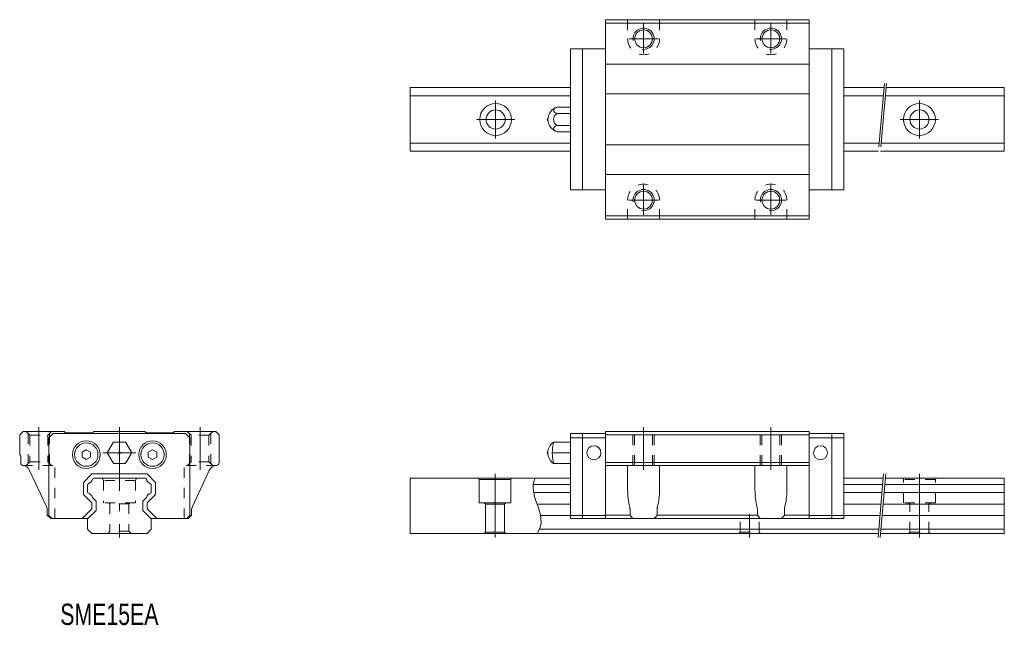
# Model space of a CAD drawing. Header units: inches. Extents: x -24 to 209, y -22 to 121.
import ezdxf

# ---------------------------------------------------------------- set-up
doc = ezdxf.new("R2010")
doc.units = ezdxf.units.IN
for name, pattern in [('CENTER', [22.8, 15, -3, 1.8, -3]), ('DASHED', [4.8, 2.4, -2.4]), ('PHANTOM', [27.6, 15, -3, 1.8, -3, 1.8, -3])]:
    doc.linetypes.add(name, pattern=pattern)
for name, color, linetype, lineweight in [('SHS15C [57]', 89, 'Continuous', 0), ('SHS15V [55]', 89, 'Continuous', 0), ('SME15EA [2]', 89, 'Continuous', 0), ('Unnamed [1]', 89, 'Continuous', 0), ('未命名 [3]', 89, 'Continuous', 0)]:
    doc.layers.add(name, color=color, linetype=linetype, lineweight=lineweight)
doc.styles.add('CK_TEXT_STYLE_0033', font='Smooth', dxfattribs={"width": 0.75, "height": 5})

msp = doc.modelspace()

# ---------------------------------------------------------------- linework, layer by layer
at = {"layer": 'SHS15C [57]', "color": 4, "linetype": 'Continuous', "lineweight": 0}
for p, q in [((-16.6, 22.5), (-15.6, 23.5)), ((15.6, 23.5), (-15.6, 23.5)), ((16.6, 22.5), (15.6, 23.5)), ((-16.6, 22.5), (-16.6, 4.2)), ((16.6, 22.5), (16.6, 4.2)), ((-15.9, 3.5), (-16.6, 4.2)), ((15.9, 3.5), (16.6, 4.2))]:
    msp.add_line(p, q, dxfattribs=at)
at = {"layer": 'SHS15V [55]', "color": 47, "linetype": 'Continuous', "lineweight": 0}
msp.add_line((16.9, 17.9), (16.95, 17.95), dxfattribs=at)
for end in [143.1301, 143.1301, 143.1289]:
    msp.add_arc((-16.6, 22.69), 0.5, 135, end, dxfattribs=at)
at = {"layer": 'SME15EA [2]', "color": 4, "linetype": 'Continuous', "lineweight": 0}
for p, q in [((162.5, 121), (114.5, 121)), ((114.5, 74), (114.5, 121)), ((162.5, 74), (162.5, 121)), ((162.5, 120.2), (114.5, 120.2)), ((162.5, 110.5), (114.5, 110.5)), ((162.5, 103.5), (114.5, 103.5)), ((162.5, 91.5), (114.5, 91.5)), ((162.5, 84.5), (114.5, 84.5)), ((162.5, 74.8), (114.5, 74.8)), ((162.5, 74), (114.5, 74)), ((-23.5, 23.2), (-22.7, 24)), ((-22.7, 24), (-13, 24)), ((-12.7, 23.7), (-13, 24)), ((-12.7, 23.7), (-6.3, 23.7)), ((-6.3, 23.7), (-6, 24)), ((6, 24), (-6, 24)), ((6.3, 23.7), (6, 24)), ((12.7, 23.7), (6.3, 23.7)), ((12.7, 23.7), (13, 24)), ((22.7, 24), (13, 24)), ((23.5, 23.2), (22.7, 24)), ((-23.5, 18.5), (-23.5, 23.2)), ((23.5, 16.69), (23.5, 23.2)), ((-23.2, 18.2), (-23.5, 18.5)), ((-23.2, 16.39), (-23.2, 18.2)), ((-17.19, 6.3), (-21.16, 14.82)), ((17.19, 6.3), (21.16, 14.82)), ((-17, 4.3), (-17, 5.46)), ((17, 4.3), (17, 5.46)), ((-17, 4.3), (-16.2, 3.5)), ((16.2, 3.5), (7.4, 3.5)), ((17, 4.3), (16.2, 3.5))]:
    msp.add_line(p, q, dxfattribs=at)
at = {"layer": 'SME15EA [2]', "color": 252, "linetype": 'DASHED', "lineweight": 0}
for p, q in [((119.75, 121), (119.75, 116.5)), ((127.25, 121), (127.25, 116.5)), ((149.75, 121), (149.75, 116.5)), ((157.25, 121), (157.25, 116.5)), ((119.75, 74), (119.75, 78.5)), ((127.25, 74), (127.25, 78.5)), ((149.75, 74), (149.75, 78.5)), ((157.25, 74), (157.25, 78.5)), ((-22, 24), (-21.1, 23.1)), ((-21.5, 23.5), (-21.5, 16.48)), ((-16, 24), (-16.9, 23.1)), ((-16.5, 23.5), (-16.5, 16.48)), ((16.5, 23.5), (16.5, 16.48)), ((22, 24), (21.1, 23.1)), ((21.5, 23.5), (21.5, 16.48)), ((-21.1, 23.1), (-16.9, 23.1)), ((-21.1, 23.1), (-21.1, 16.88)), ((-16.9, 23.1), (-16.9, 16.88)), ((16.9, 23.1), (16.9, 16.88)), ((21.1, 23.1), (16.9, 23.1)), ((21.1, 23.1), (21.1, 16.88)), ((-21.98, 16), (-21.1, 16.88)), ((-21.1, 16.88), (-16.9, 16.88)), ((-16.02, 16), (-16.9, 16.88)), ((16.02, 16), (16.9, 16.88)), ((21.1, 16.88), (16.9, 16.88)), ((21.98, 16), (21.1, 16.88)), ((-22.87, 16), (-15.25, 16)), ((-15.25, 3.5), (-15.25, 16)), ((15.25, 3.5), (15.25, 16)), ((22.89, 16), (15.25, 16))]:
    msp.add_line(p, q, dxfattribs=at)
at = {"layer": 'SME15EA [2]', "color": 252, "linetype": 'CENTER', "lineweight": 0}
for p, q in [((123.5, 113), (123.5, 120)), ((153.5, 113), (153.5, 120)), ((127, 116.5), (120, 116.5)), ((157, 116.5), (150, 116.5)), ((123.5, 75), (123.5, 82)), ((153.5, 75), (153.5, 82)), ((127, 78.5), (120, 78.5)), ((157, 78.5), (150, 78.5)), ((-19, 25), (-19, 15)), ((19, 25), (19, 15))]:
    msp.add_line(p, q, dxfattribs=at)
at = {"layer": 'SME15EA [2]', "color": 4, "linetype": 'Continuous', "lineweight": 0}
for centre in [(123.5, 116.5), (153.5, 116.5), (123.5, 78.5), (153.5, 78.5)]:
    msp.add_circle(centre, 2.1, dxfattribs=at)
at = {"layer": 'SME15EA [2]', "color": 252, "linetype": 'Continuous', "lineweight": 0}
for centre in [(123.5, 116.5), (153.5, 116.5), (123.5, 78.5), (153.5, 78.5)]:
    msp.add_arc(centre, 2.5, 260, 190, dxfattribs=at)
at = {"layer": 'SME15EA [2]', "color": 252, "linetype": 'DASHED', "lineweight": 0}
for centre, start, end in [((123.5, 116.5), 180, 0), ((153.5, 116.5), 180, 0), ((123.5, 78.5), 0, 180), ((153.5, 78.5), 0, 180)]:
    msp.add_arc(centre, 3.75, start, end, dxfattribs=at)
at = {"layer": 'SME15EA [2]', "color": 4, "linetype": 'Continuous', "lineweight": 0}
for centre, radius, start, end in [((-22.8, 16.39), 0.4, 180, 265.6067), ((22.8, 16.69), 0.7, 273.9044, 0), ((-22.98, 14), 2, 25, 85.6067), ((22.98, 14), 2, 93.9044, 155), ((-19, 5.46), 2, 0, 25), ((19, 5.46), 2, 155, 180)]:
    msp.add_arc(centre, radius, start, end, dxfattribs=at)
at = {"layer": 'Unnamed [1]', "color": 4, "linetype": 'Continuous', "lineweight": 0}
for p, q in [((106.3, 80.9), (106.3, 114.1)), ((114.5, 114.1), (106.3, 114.1)), ((109.1, 80.9), (109.1, 114.1)), ((162.5, 114.1), (170.7, 114.1)), ((167.9, 80.9), (167.9, 114.1)), ((170.7, 80.9), (170.7, 114.1)), ((68.5, 105), (68.5, 90)), ((106.3, 105), (68.5, 105)), ((180.15, 105), (170.7, 105)), ((208.5, 105), (180.66, 105)), ((208.5, 105), (208.5, 90)), ((106.3, 103.1), (68.5, 103.1)), ((179.99, 103.1), (170.7, 103.1)), ((208.5, 103.1), (180.49, 103.1)), ((103.13, 100.39), (106.3, 100.39)), ((106.3, 100.39), (106.3, 94.61)), ((106.3, 98.94, 2.5), (103.13, 98.94, 2.5)), ((106.3, 96.06, 2.5), (103.13, 96.06, 2.5)), ((103.13, 94.61), (106.3, 94.61)), ((106.3, 91.9), (68.5, 91.9)), ((179.01, 91.9), (170.7, 91.9)), ((208.5, 91.9), (179.51, 91.9)), ((106.3, 90), (68.5, 90)), ((178.84, 90), (170.7, 90)), ((208.5, 90), (179.35, 90)), ((114.5, 80.9), (106.3, 80.9)), ((162.5, 80.9), (170.7, 80.9)), ((106.3, 23.5), (106.3, 3.5)), ((106.3, 23.5), (114.5, 23.5)), ((109.1, 23.5), (109.1, 3.5)), ((162.5, 24), (114.5, 24)), ((114.5, 24), (114.5, 3.5)), ((114.5, 23.2), (162.5, 23.2)), ((162.5, 24), (162.5, 3.5)), ((170.7, 23.5), (162.5, 23.5)), ((167.9, 23.5), (167.9, 3.5)), ((170.7, 23.5), (170.7, 3.5)), ((-2.83, 19.1), (-1.5, 21.4)), ((1.33, 21.5), (-1.33, 21.5)), ((2.83, 19.1), (1.5, 21.4)), ((106.3, 21.5), (102.29, 21.5)), ((106.3, 22.5), (114.5, 22.5)), ((106.3, 21.5), (106.3, 16.5)), ((170.7, 22.5), (162.5, 22.5)), ((-8.8, 19.13), (-7.8, 19.7)), ((-8.8, 17.97), (-8.8, 19.13)), ((-6.8, 19.13), (-7.8, 19.7)), ((-6.8, 17.97), (-6.8, 19.13)), ((-1.5, 16.6), (-2.83, 18.9)), ((1.5, 16.6), (2.83, 18.9)), ((6.8, 19.13), (7.8, 19.7)), ((6.8, 17.97), (6.8, 19.13)), ((8.8, 19.13), (7.8, 19.7)), ((8.8, 17.97), (8.8, 19.13)), ((106.3, 19), (102, 19)), ((-7.8, 17.4), (-8.8, 17.97)), ((-7.8, 17.4), (-6.8, 17.97)), ((1.33, 16.5), (-1.33, 16.5)), ((7.8, 17.4), (6.8, 17.97)), ((7.8, 17.4), (8.8, 17.97)), ((106.3, 16.5), (102.29, 16.5)), ((114.5, 16.69), (162.5, 16.69)), ((-8.5, 12.01), (-6.51, 14)), ((-8.5, 12.01), (-6.51, 14)), ((-8.5, 12.01), (-6.51, 14)), ((6.51, 14), (-6.51, 14)), ((6.51, 14), (-6.51, 14)), ((6.51, 14), (-6.51, 14)), ((8.5, 12.01), (6.51, 14)), ((8.5, 12.01), (6.51, 14)), ((8.5, 12.01), (6.51, 14)), ((114.5, 16), (162.5, 16)), ((119.75, 10.19), (119.75, 16)), ((127.25, 16), (127.25, 10.19)), ((149.75, 10.19), (149.75, 16)), ((157.25, 16), (157.25, 10.19)), ((-8.5, 12.01), (-8.5, 9.19)), ((-8.5, 12.01), (-8.5, 9.19)), ((-8.5, 12.01), (-8.5, 9.19)), ((6.07, 13), (-6.07, 13)), ((8.5, 12.01), (8.5, 9.19)), ((8.5, 12.01), (8.5, 9.19)), ((8.5, 12.01), (8.5, 9.19)), ((68.5, 13), (68.5, 0)), ((106.3, 13), (68.5, 13)), ((84.75, 12.7), (84.58, 13)), ((92.25, 12.7), (84.75, 12.7)), ((84.75, 7.2), (84.75, 12.7)), ((92.25, 12.7), (92.42, 13)), ((92.25, 7.2), (92.25, 12.7)), ((179.98, 13), (170.7, 13)), ((208.5, 13), (180.48, 13)), ((208.5, 13), (208.5, 0)), ((-7.5, 11.43), (-7.5, 9.77)), ((-7.5, 11.43), (-7.5, 9.77)), ((-7.5, 11.43), (-7.5, 9.77)), ((106.3, 11.5), (97.51, 11.5)), ((106.3, 9.6), (97.59, 9.6)), ((179.85, 11.5), (170.7, 11.5)), ((179.68, 9.6), (170.7, 9.6)), ((208.5, 9.6), (180.19, 9.6)), ((208.5, 11.5), (180.35, 11.5)), ((-8.5, 9.19), (-6.5, 7.19)), ((-8.5, 9.19), (-6.5, 7.19)), ((-8.5, 9.19), (-6.5, 7.19)), ((-6.5, 7.19), (-6.5, 5.81)), ((-6.5, 7.19), (-6.5, 5.81)), ((-6.5, 7.19), (-6.5, 5.81)), ((-5.5, 7.6, 0), (-5.5, 5.4, 0)), ((5.5, 7.6, 0), (5.5, 5.4, 0)), ((8.5, 9.19), (6.5, 7.19)), ((8.5, 9.19), (6.5, 7.19)), ((8.5, 9.19), (6.5, 7.19)), ((6.5, 7.19), (6.5, 5.81)), ((6.5, 7.19), (6.5, 5.81)), ((6.5, 7.19), (6.5, 5.81)), ((92.25, 7.2), (84.75, 7.2)), ((85.95, 7.2), (86.25, 6.9)), ((90.75, 6.9), (91.05, 7.2)), ((-8.81, 3.5), (-6.5, 5.81)), ((-8.81, 3.5), (-6.5, 5.81)), ((-8.81, 3.5), (-6.5, 5.81)), ((-7.5, 3.4), (-5.5, 5.4)), ((7.5, 3.4), (5.5, 5.4)), ((8.81, 3.5), (6.5, 5.81)), ((8.81, 3.5), (6.5, 5.81)), ((8.81, 3.5), (6.5, 5.81)), ((90.75, 6.9), (86.25, 6.9)), ((86.25, 0.3), (86.25, 6.9)), ((90.75, 0.3), (90.75, 6.9)), ((106.3, 6.9), (98.4, 6.9)), ((120.33, 4.3), (120.33, 5.46)), ((126.67, 5.46), (126.67, 4.3)), ((150.33, 4.3), (150.33, 5.46)), ((156.67, 5.46), (156.67, 4.3)), ((179.45, 6.9), (170.7, 6.9)), ((208.5, 6.9), (179.95, 6.9)), ((-16.2, 3.5), (-7.4, 3.5)), ((-7.5, 1), (-7.5, 3.4)), ((7.5, 1), (7.5, 3.4)), ((106.3, 4.2), (99.22, 4.2)), ((114.5, 4.2), (106.3, 4.2)), ((106.3, 3.5), (170.7, 3.5)), ((114.5, 4.3), (120.33, 4.3)), ((126.67, 4.3), (150.33, 4.3)), ((156.67, 4.3), (162.5, 4.3)), ((162.5, 4.2), (170.7, 4.2)), ((179.21, 4.2), (170.7, 4.2)), ((208.5, 4.2), (179.71, 4.2)), ((-7.5, 1), (-6.5, 0)), ((6.5, 0), (-6.5, 0)), ((7.5, 1), (6.5, 0)), ((178.84, 0), (68.5, 0)), ((85.95, 0), (86.25, 0.3)), ((86.25, 0.3), (90.75, 0.3)), ((91.05, 0), (90.75, 0.3)), ((98.97, 1), (178.93, 1)), ((208.5, 0), (179.35, 0)), ((179.43, 1), (208.5, 1))]:
    msp.add_line(p, q, dxfattribs=at)
at = {"layer": 'Unnamed [1]', "color": 252, "linetype": 'PHANTOM', "lineweight": 0}
for p, q in [((180.24, 106), (178.75, 89)), ((180.75, 106), (179.26, 89)), ((180.07, 14), (178.75, -1)), ((180.57, 14), (179.26, -1))]:
    msp.add_line(p, q, dxfattribs=at)
at = {"layer": 'Unnamed [1]', "color": 252, "linetype": 'CENTER', "lineweight": 0}
for p, q in [((88.65, 93), (88.65, 102)), ((188.5, 93), (188.5, 102)), ((84.15, 97.5), (93.15, 97.5)), ((184, 97.5), (193, 97.5)), ((0, 25), (0, -1)), ((123.5, 15), (123.5, 25)), ((153.5, 15), (153.5, 25)), ((-3.86, 19), (3.86, 19)), ((88.5, 14), (88.5, -1)), ((188.5, 14), (188.5, -1)), ((148.5, 4.5), (148.5, -1))]:
    msp.add_line(p, q, dxfattribs=at)
at = {"layer": 'Unnamed [1]', "color": 252, "linetype": 'DASHED', "lineweight": 0}
for p, q in [((16, 24), (16.9, 23.1)), ((121, 16), (121, 24)), ((121.4, 16), (121.4, 24)), ((125.6, 16), (125.6, 24)), ((126, 16), (126, 24)), ((151, 16), (151, 24)), ((151.4, 16), (151.4, 24)), ((155.6, 16), (155.6, 24)), ((156, 16), (156, 24)), ((-4.04, 13), (-3.75, 12.5)), ((3.75, 12.5), (-3.75, 12.5)), ((-3.75, 12.5), (-3.75, 7.2)), ((4.04, 13), (3.75, 12.5)), ((3.75, 12.5), (3.75, 7.2)), ((184.75, 12.7), (184.58, 13)), ((192.25, 12.7), (184.75, 12.7)), ((184.75, 7.2), (184.75, 12.7)), ((192.25, 12.7), (192.42, 13)), ((192.25, 7.2), (192.25, 12.7)), ((3.75, 7.2), (-3.75, 7.2)), ((-2.25, 7), (-2.45, 7.2)), ((2.25, 7), (-2.25, 7)), ((-2.25, 7), (-2.25, 0.5)), ((2.25, 7), (2.45, 7.2)), ((2.25, 7), (2.25, 0.5)), ((192.25, 7.2), (184.75, 7.2)), ((185.95, 7.2), (186.25, 6.9)), ((190.75, 6.9), (191.05, 7.2)), ((190.75, 6.9), (186.25, 6.9)), ((186.25, 0.3), (186.25, 6.9)), ((190.75, 0.3), (190.75, 6.9)), ((146.25, 0.3), (146.25, 3.5)), ((150.75, 0.3), (150.75, 3.5)), ((-2.75, 0), (-2.25, 0.5)), ((2.25, 0.5), (-2.25, 0.5)), ((2.75, 0), (2.25, 0.5)), ((145.95, 0), (146.25, 0.3)), ((146.25, 0.3), (150.75, 0.3)), ((151.05, 0), (150.75, 0.3)), ((185.95, 0), (186.25, 0.3)), ((186.25, 0.3), (190.75, 0.3)), ((191.05, 0), (190.75, 0.3))]:
    msp.add_line(p, q, dxfattribs=at)
at = {"layer": 'Unnamed [1]', "color": 4, "linetype": 'Continuous', "lineweight": 0}
for centre, radius in [((88.65, 97.5), 3.75), ((188.5, 97.5), 3.75), ((88.65, 97.5), 2.25), ((188.5, 97.5), 2.25), ((-7.8, 18.55), 3.25), ((-7.8, 18.55), 2.75), ((7.8, 18.55), 3.25), ((7.8, 18.55), 2.75), ((0, 19), 0.233), ((111.8, 19), 1.65), ((165.2, 19), 1.65)]:
    msp.add_circle(centre, radius, dxfattribs=at)
for centre, radius, start, end in [((103.95, 97.5), 3, 105.7932, 179.987), ((101.05, 97.5), 0.25, 111.3333, 248.6667), ((103.95, 97.5), 3, 179.987, 254.2068), ((103.95, 97.5, 2.5), 1.66, 119.4962, 240.5038), ((-1.33, 21.3), 0.2, 90, 150), ((1.33, 21.3), 0.2, 30, 90), ((103.95, 19), 3, 123.5339, 179.987), ((112.85, 19), 10.85, 166.6495, 193.3036), ((-2.66, 19), 0.2, 150, 210), ((2.66, 19), 0.2, 330, 30), ((101.05, 19), 0.25, 111.3333, 248.6667), ((103.95, 19), 3, 179.987, 236.4193), ((-1.33, 16.7), 0.2, 210, 270), ((1.33, 16.7), 0.2, 270, 330), ((-7.2, 11.43), 0.3, 108.5064, 180), ((-7.2, 11.43), 0.3, 108.5064, 180), ((-7.2, 11.43), 0.3, 108.5064, 180), ((-7.74, 13.04), 1.4, 288.5064, 348.4769), ((-7.74, 13.04), 1.4, 288.5064, 348.4769), ((-7.74, 13.04), 1.4, 288.5064, 348.4769), ((-6.07, 12.7), 0.3, 90, 168.4769), ((-6.07, 12.7), 0.3, 90, 168.4769), ((-6.07, 12.7), 0.3, 90, 168.4769), ((6.07, 12.7), 0.3, 11.5231, 90), ((6.07, 12.7), 0.3, 11.5231, 90), ((6.07, 12.7), 0.3, 11.5231, 90), ((7.74, 13.04), 1.4, 191.5231, 251.4936), ((7.74, 13.04), 1.4, 191.5231, 251.4936), ((7.74, 13.04), 1.4, 191.5231, 251.4936), ((7.2, 11.43), 0.3, 360, 71.4936), ((7.2, 11.43), 0.3, 360, 71.4936), ((7.2, 11.43), 0.3, 360, 71.4936), ((-7.2, 9.77), 0.3, 180, 251.4936), ((-7.2, 9.77), 0.3, 180, 251.4936), ((-7.2, 9.77), 0.3, 180, 251.4936), ((-7.74, 8.16), 1.4, 13.008, 71.4936), ((-7.74, 8.16), 1.4, 13.008, 71.4936), ((-7.74, 8.16), 1.4, 13.008, 71.4936), ((7.74, 8.16), 1.4, 108.5064, 166.992), ((7.74, 8.16), 1.4, 108.5064, 166.992), ((7.74, 8.16), 1.4, 108.5064, 166.992), ((7.2, 9.77), 0.3, 288.5064, 0), ((7.2, 9.77), 0.3, 288.5064, 0), ((7.2, 9.77), 0.3, 288.5064, 0), ((123.5, 6.3), 3.75, 212.231, 228.3025), ((123.5, 6.3), 3.75, 311.6975, 327.769), ((153.5, 6.3), 3.75, 212.231, 228.3025), ((153.5, 6.3), 3.75, 311.6975, 327.769)]:
    msp.add_arc(centre, radius, start, end, dxfattribs=at)
at = {"layer": 'Unnamed [1]', "color": 4, "linetype": 'Continuous', "lineweight": 0, "extrusion": (0, -0.866025, -0.5)}
msp.add_arc((103.95, -48.75, -86.94), 1.66, 119.4962, 240.5038, dxfattribs=at)
at = {"layer": 'Unnamed [1]', "color": 4, "linetype": 'Continuous', "lineweight": 0, "extrusion": (1.06054e-16, 0.866025, -0.5)}
msp.add_arc((-103.95, 48.75, 81.94), 1.66, 299.4962, 60.5038, dxfattribs=at)
at = {"layer": 'Unnamed [1]', "color": 4, "linetype": 'Continuous', "lineweight": 0}
for centre, start_param, end_param in [((123.5, 10.19), 1.570796, 2.07529), ((123.5, 10.19), 4.207895, 4.712389), ((153.5, 10.19), 1.570796, 2.07529), ((153.5, 10.19), 4.207895, 4.712389)]:
    msp.add_ellipse(centre, major_axis=(0, 8.04), ratio=0.466308, start_param=start_param, end_param=end_param, dxfattribs=at)
for points, knots in [([(97.96, 13), (96.96, 10.96), (98.5, 6.63), (100.04, 2.29), (98.41, 0)], [0, 0, 0, 0, 0.4710544, 1, 1, 1, 1]), ([(120.33, 5.46), (120.33, 5.53), (120.33, 5.6), (120.32, 5.75), (120.3, 5.89), (120.28, 6.03), (120.25, 6.17), (120.23, 6.24), (120.22, 6.3)], [0, 0, 0, 0, 0.25, 0.25, 0.5, 0.75, 0.75, 1, 1, 1, 1]), ([(126.78, 6.3), (126.77, 6.24), (126.75, 6.17), (126.72, 6.03), (126.71, 5.96), (126.68, 5.75), (126.67, 5.6), (126.67, 5.46)], [0, 0, 0, 0, 0.25, 0.25, 0.5, 0.5, 1, 1, 1, 1]), ([(150.33, 5.46), (150.33, 5.6), (150.32, 5.75), (150.29, 5.96), (150.28, 6.03), (150.25, 6.17), (150.23, 6.24), (150.22, 6.3)], [0, 0, 0, 0, 0.5, 0.5, 0.75, 0.75, 1, 1, 1, 1]), ([(156.78, 6.3), (156.75, 6.17), (156.72, 6.04), (156.69, 5.82), (156.68, 5.75), (156.67, 5.6), (156.67, 5.53), (156.67, 5.46)], [0, 0, 0, 0, 0.5, 0.5, 0.75, 0.75, 1, 1, 1, 1])]:
    msp.add_open_spline(points, degree=3, knots=knots, dxfattribs=at)
at = {"layer": '未命名 [3]', "color": 4, "linetype": 'Continuous', "lineweight": 0}
for p, q in [((6.07, 13), (-6.07, 13)), ((6.07, 13), (-6.07, 13)), ((6.07, 13), (-6.07, 13)), ((7.5, 11.43), (7.5, 9.77)), ((7.5, 11.43), (7.5, 9.77)), ((7.5, 11.43), (7.5, 9.77)), ((-6.38, 8.48), (-5.5, 7.6)), ((-6.38, 8.48), (-5.5, 7.6)), ((-6.38, 8.48), (-5.5, 7.6)), ((-5.5, 7.6, 0), (-5.5, 5.4, 0)), ((-5.5, 7.6, 0), (-5.5, 5.4, 0)), ((-5.5, 7.6, 0), (-5.5, 5.4, 0)), ((6.38, 8.48), (5.5, 7.6)), ((6.38, 8.48), (5.5, 7.6)), ((6.38, 8.48), (5.5, 7.6)), ((5.5, 7.6, 0), (5.5, 5.4, 0)), ((5.5, 7.6, 0), (5.5, 5.4, 0)), ((5.5, 7.6, 0), (5.5, 5.4, 0)), ((-7.5, 3.4), (-5.5, 5.4)), ((-7.5, 3.4), (-5.5, 5.4)), ((-7.5, 3.4), (-5.5, 5.4)), ((7.5, 3.4), (5.5, 5.4)), ((7.5, 3.4), (5.5, 5.4)), ((7.5, 3.4), (5.5, 5.4))]:
    msp.add_line(p, q, dxfattribs=at)

# ---------------------------------------------------------------- texts
at = {"layer": 'Unnamed [1]', "color": 4, "linetype": 'Continuous', "lineweight": 0, "insert": (-13.94, -16.56), "char_height": 5, "attachment_point": 1, "line_spacing_factor": 0.75, "style": 'CK_TEXT_STYLE_0033'}
msp.add_mtext('SME15EA', dxfattribs=at)

doc.saveas('drawing.dxf')
